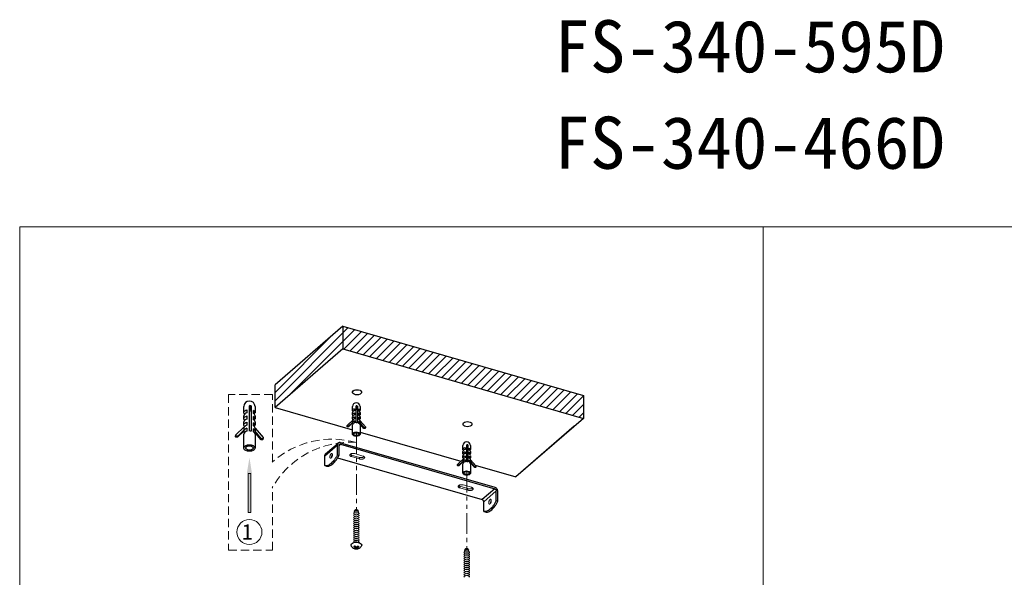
# Model space of a CAD drawing. Header units: inches. Extents: x -453 to -168, y 53 to 291.
# Tile 2 of 5: x -453 to -265, y 184 to 291. Entities that reach past the tile are written whole.
import ezdxf

# ---------------------------------------------------------------- set-up
doc = ezdxf.new("R2010")
doc.units = ezdxf.units.IN
doc.header["$MEASUREMENT"] = 0
doc.linetypes.add('HIDDEN2', pattern=[4.7625, 3.175, -1.5875])
doc.linetypes.add('PHANTOM2', pattern=[31.75, 15.875, -3.175, 3.175, -3.175, 3.175, -3.175])
for name, color, linetype, lineweight in [('02___PRT_ALL_AXES', 7, 'Continuous', 5), ('双点划线', 6, 'PHANTOM2', 5), ('注释', 4, 'Continuous', 5), ('细实线', 3, 'Continuous', 5), ('虚线', 2, 'HIDDEN2', 5)]:
    doc.layers.add(name, color=color, linetype=linetype, lineweight=lineweight)
doc.styles.get("Standard").update_dxf_attribs({"font": 'txt', "bigfont": 'gbcbig.shx'})
doc.styles.add('宋体', font='txt')

# ---------------------------------------------------------------- blocks, each defined once
blk = doc.blocks.new('6')
at = {"layer": '注释'}
h = blk.add_hatch(color=256, dxfattribs=at)
h.dxf.hatch_style = 1
h.paths.add_polyline_path([(1226.53, 265.9), (1226.93, 265.9), (1226.93, 272.15), (1226.53, 272.15)])
for p, q in [((1226.93, 272.15), (1226.53, 272.15)), ((1226.93, 265.9), (1226.53, 265.9))]:
    blk.add_line(p, q, dxfattribs=at)
for points in [[(1226.53, 272.15), (1226.53, 265.9)], [(1226.93, 272.15), (1226.93, 265.9)]]:
    blk.add_lwpolyline(points, dxfattribs=at)
blk.add_solid([(1226.32, 272.15), (1226.73, 274.65), (1227.15, 272.15)], dxfattribs=at)

msp = doc.modelspace()

# ---------------------------------------------------------------- hatches: boundary and pattern name
at = {"layer": '细实线'}
h = msp.add_hatch(dxfattribs=at)
h.set_pattern_fill('ANSI31', color=3, scale=0.36, style=0)
h.set_pattern_definition([(45, (-1498.9805, 2530.8214), (-0.80822305, 0.80822305), [])])
h.paths.add_polyline_path([(-391.58, 232.11), (-391.58, 227.74), (-345.44, 214.42), (-345.44, 218.8)])
h.paths.add_polyline_path([(-404.56, 220.87), (-404.56, 216.5), (-391.58, 227.74), (-391.58, 232.11)])

# ---------------------------------------------------------------- linework, layer by layer
at = {"lineweight": 13}
msp.add_line((-310.99, 251.14), (-310.99, 53.14), dxfattribs=at)
at = {"color": 7, "linetype": 'Continuous'}
for p, q in [((-391.58, 232.11), (-404.56, 220.87)), ((-391.58, 232.11), (-345.44, 218.8)), ((-391.58, 232.11), (-391.58, 227.74)), ((-391.58, 227.74), (-404.56, 216.5)), ((-391.58, 227.74), (-345.44, 214.42)), ((-404.56, 216.5), (-404.56, 220.87)), ((-345.44, 218.8), (-345.44, 214.42)), ((-404.56, 216.5), (-389.7, 212.21)), ((-345.44, 214.42), (-358.42, 203.18)), ((-388.27, 211.8), (-368.94, 206.22)), ((-347.21, 212.89), (-358.42, 203.18)), ((-394.86, 207.59), (-392.46, 209.67)), ((-391.99, 209.75), (-362.47, 201.23)), ((-395.01, 207.23), (-392.61, 209.31)), ((-392.61, 207.44), (-392.61, 209.31)), ((-392.3, 209.17), (-391.99, 209.44)), ((-392.3, 207.35), (-392.3, 209.22)), ((-391.99, 209.44), (-362.47, 200.92)), ((-395.01, 205.36), (-395.01, 207.23)), ((-393.71, 207.16), (-393.62, 207.14)), ((-392.61, 207.44), (-392.3, 207.35)), ((-392.58, 206.84), (-364.87, 198.84)), ((-395.01, 205.36), (-394.7, 205.27)), ((-366.21, 205.43), (-358.42, 203.18)), ((-362.47, 200.92), (-364.87, 198.84)), ((-362.16, 200.52), (-364.56, 198.44)), ((-362.16, 198.65), (-362.16, 200.52)), ((-361.85, 198.56), (-361.85, 200.43)), ((-364.56, 196.57), (-364.56, 198.44)), ((-362.16, 198.65), (-361.85, 198.56)), ((-364.56, 196.57), (-364.25, 196.48))]:
    msp.add_line(p, q, dxfattribs=at)
for p, q in [((-410.55, 215.48), (-410.55, 216.66)), ((-409.94, 216.05), (-409.94, 215.46)), ((-409.47, 211.99), (-409.47, 216.84)), ((-409.47, 215.63), (-409.11, 216.81)), ((-409.11, 216.81), (-409.11, 211.96)), ((-408.7, 215.33), (-408.7, 215.92)), ((-408.39, 216.66), (-408.39, 215.48)), ((-389.71, 215.9), (-389.71, 216.68)), ((-389.71, 215.12), (-389.71, 215.51)), ((-389.31, 216.27), (-389.31, 215.88)), ((-389.31, 215.49), (-389.31, 215.1)), ((-388.99, 213.57), (-388.99, 216.81)), ((-388.99, 216), (-388.75, 216.78)), ((-388.75, 216.78), (-388.75, 213.55)), ((-388.48, 215.8), (-388.48, 216.19)), ((-388.48, 215.02), (-388.48, 215.41)), ((-388.27, 216.68), (-388.27, 215.9)), ((-388.27, 215.51), (-388.27, 215.12)), ((-410.55, 214.31), (-410.55, 214.9)), ((-410.55, 213.13), (-410.55, 213.72)), ((-409.94, 214.87), (-409.94, 214.28)), ((-409.94, 213.69), (-409.94, 213.11)), ((-408.7, 214.16), (-408.7, 214.75)), ((-408.7, 212.98), (-408.7, 213.57)), ((-408.39, 214.9), (-408.39, 214.31)), ((-408.39, 213.72), (-408.39, 213.13)), ((-390.7, 213.1), (-389.68, 214.08)), ((-389.72, 213.55), (-390.51, 212.8)), ((-389.68, 213.69), (-390.47, 212.93)), ((-389.68, 213.69), (-389.72, 213.55)), ((-389.71, 213.55), (-389.72, 213.55)), ((-389.71, 214.33), (-389.71, 214.72)), ((-389.71, 213.55), (-389.71, 213.55)), ((-389.68, 214.08), (-389.67, 214.08)), ((-389.67, 213.69), (-389.68, 213.69)), ((-389.67, 213.69), (-389.67, 214.08)), ((-389.31, 214.71), (-389.31, 214.31)), ((-389.31, 213.92), (-389.31, 213.53)), ((-388.48, 214.23), (-388.48, 214.62)), ((-388.48, 213.45), (-388.48, 213.84)), ((-388.3, 213.41), (-388.31, 213.41)), ((-388.26, 213.55), (-388.3, 213.41)), ((-387.52, 212.5), (-388.3, 213.41)), ((-388.27, 214.72), (-388.27, 214.33)), ((-388.27, 213.94), (-388.27, 213.55)), ((-388.27, 213.94), (-388.26, 213.94)), ((-388.26, 213.55), (-388.27, 213.55)), ((-388.26, 213.94), (-387.25, 212.76)), ((-387.48, 212.63), (-388.26, 213.55)), ((-412.03, 211.29), (-410.51, 212.75)), ((-410.57, 211.96), (-411.75, 210.83)), ((-410.51, 212.17), (-411.69, 211.03)), ((-410.51, 212.17), (-410.57, 211.96)), ((-410.55, 211.96), (-410.57, 211.96)), ((-410.55, 211.96), (-410.55, 211.96)), ((-410.55, 208.72), (-410.55, 211.37)), ((-410.51, 212.75), (-410.49, 212.75)), ((-410.49, 212.16), (-410.51, 212.17)), ((-410.49, 212.16), (-410.49, 212.75)), ((-409.94, 212.52), (-409.94, 211.93)), ((-408.7, 211.81), (-408.7, 212.39)), ((-408.44, 211.75), (-408.45, 211.75)), ((-408.38, 211.95), (-408.44, 211.75)), ((-407.26, 210.38), (-408.44, 211.75)), ((-408.39, 212.55), (-408.39, 211.96)), ((-408.39, 212.54), (-408.38, 212.54)), ((-408.38, 211.95), (-408.39, 211.95)), ((-408.39, 211.37), (-408.39, 208.72)), ((-408.38, 212.54), (-406.85, 210.77)), ((-407.2, 210.58), (-408.38, 211.95)), ((-390.76, 212.92), (-390.72, 213.06)), ((-390.47, 212.93), (-390.51, 212.8)), ((-389.71, 211.39), (-389.71, 213.16)), ((-388.27, 213.16), (-388.27, 211.39)), ((-387.48, 212.63), (-387.52, 212.5)), ((-387.22, 212.65), (-387.26, 212.52)), ((-412.13, 211.02), (-412.07, 211.23)), ((-411.69, 211.03), (-411.75, 210.83)), ((-407.2, 210.58), (-407.26, 210.38)), ((-406.81, 210.61), (-406.88, 210.41)), ((-368.56, 208.44), (-368.56, 209.22)), ((-368.56, 207.65), (-368.56, 208.05)), ((-368.15, 208.81), (-368.15, 208.42)), ((-368.15, 208.03), (-368.15, 207.64)), ((-367.83, 206.11), (-367.83, 209.34)), ((-367.83, 208.54), (-367.6, 209.32)), ((-367.6, 209.32), (-367.6, 206.09)), ((-367.32, 208.34), (-367.32, 208.73)), ((-367.32, 207.55), (-367.32, 207.94)), ((-367.12, 209.22), (-367.12, 208.44)), ((-367.12, 208.05), (-367.12, 207.65)), ((-369.54, 205.64), (-368.52, 206.62)), ((-368.57, 206.09), (-369.35, 205.33)), ((-368.52, 206.23), (-369.31, 205.47)), ((-368.52, 206.23), (-368.57, 206.09)), ((-368.56, 206.09), (-368.57, 206.09)), ((-368.56, 206.87), (-368.56, 207.26)), ((-368.56, 206.09), (-368.56, 206.09)), ((-368.56, 203.93), (-368.56, 205.69)), ((-368.52, 206.62), (-368.51, 206.62)), ((-368.51, 206.22), (-368.52, 206.23)), ((-368.51, 206.22), (-368.51, 206.62)), ((-368.15, 207.24), (-368.15, 206.85)), ((-368.15, 206.46), (-368.15, 206.07)), ((-367.32, 206.77), (-367.32, 207.16)), ((-367.32, 205.99), (-367.32, 206.38)), ((-367.15, 205.95), (-367.16, 205.95)), ((-367.11, 206.08), (-367.15, 205.95)), ((-366.36, 205.03), (-367.15, 205.95)), ((-367.12, 207.26), (-367.12, 206.87)), ((-367.12, 206.48), (-367.12, 206.09)), ((-367.12, 206.48), (-367.11, 206.47)), ((-367.11, 206.08), (-367.12, 206.08)), ((-367.12, 205.69), (-367.12, 203.93)), ((-367.11, 206.47), (-366.09, 205.29)), ((-366.32, 205.17), (-367.11, 206.08)), ((-369.61, 205.46), (-369.57, 205.6)), ((-366.06, 205.19), (-366.1, 205.05))]:
    msp.add_line(p, q)
at = {"lineweight": 13}
msp.add_lwpolyline([(-453.49, 53.14), (-168.49, 53.14), (-168.49, 251.14), (-453.49, 251.14)], close=True, dxfattribs=at)
at = {"flags": 128}
for points in [[(-389.69, 219.5), (-389.58, 219.66), (-389.39, 219.79), (-389.13, 219.88), (-388.84, 219.91), (-388.54, 219.88), (-388.28, 219.8), (-388.09, 219.66), (-387.98, 219.5), (-387.98, 219.33), (-388.09, 219.17), (-388.28, 219.03), (-388.54, 218.95), (-388.83, 218.91), (-389.13, 218.94), (-389.39, 219.03), (-389.58, 219.16), (-389.69, 219.33), (-389.69, 219.5)], [(-410.43, 215.19), (-410.5, 215.3), (-410.55, 215.44), (-410.54, 215.59), (-410.46, 215.73), (-410.34, 215.86), (-410.16, 215.97), (-409.94, 216.05)], [(-389.63, 215.7), (-389.68, 215.78), (-389.71, 215.87), (-389.7, 215.97), (-389.65, 216.07), (-389.57, 216.15), (-389.45, 216.22), (-389.31, 216.27)], [(-389.63, 214.92), (-389.68, 214.99), (-389.71, 215.09), (-389.7, 215.19), (-389.65, 215.28), (-389.57, 215.37), (-389.45, 215.44), (-389.31, 215.49)], [(-410.43, 214.01), (-410.5, 214.12), (-410.55, 214.27), (-410.54, 214.42), (-410.46, 214.56), (-410.34, 214.68), (-410.16, 214.79), (-409.94, 214.87)], [(-410.43, 212.84), (-410.5, 212.95), (-410.55, 213.09), (-410.54, 213.24), (-410.46, 213.38), (-410.34, 213.51), (-410.16, 213.61), (-409.94, 213.69)], [(-389.63, 214.14), (-389.68, 214.21), (-389.71, 214.31), (-389.7, 214.4), (-389.65, 214.5), (-389.57, 214.58), (-389.45, 214.65), (-389.31, 214.71)], [(-388.31, 213.41), (-388.34, 213.37), (-388.36, 213.35)], [(-368.54, 213.4), (-368.44, 213.56), (-368.25, 213.7), (-367.99, 213.78), (-367.69, 213.81), (-367.4, 213.78), (-367.14, 213.7), (-366.94, 213.56), (-366.84, 213.4), (-366.84, 213.23), (-366.94, 213.07), (-367.14, 212.93), (-367.4, 212.85), (-367.69, 212.82), (-367.99, 212.85), (-368.25, 212.93), (-368.44, 213.06), (-368.54, 213.23), (-368.54, 213.4)], [(-408.45, 211.75), (-408.49, 211.69), (-408.52, 211.66)], [(-390.51, 212.8), (-390.55, 212.77), (-390.61, 212.76), (-390.66, 212.77), (-390.71, 212.8), (-390.75, 212.84), (-390.77, 212.88), (-390.76, 212.92)], [(-390.47, 212.93), (-390.51, 212.91), (-390.56, 212.9), (-390.62, 212.91), (-390.67, 212.93), (-390.71, 212.97), (-390.73, 213.02), (-390.72, 213.06), (-390.7, 213.1)], [(-389.7, 211.46), (-389.62, 211.6), (-389.46, 211.71), (-389.24, 211.78), (-388.99, 211.81), (-388.75, 211.78), (-388.53, 211.71), (-388.37, 211.6), (-388.28, 211.47), (-388.28, 211.32), (-388.37, 211.19), (-388.53, 211.08), (-388.74, 211), (-388.99, 210.98), (-389.24, 211), (-389.45, 211.07), (-389.61, 211.18), (-389.7, 211.32), (-389.7, 211.46)], [(-389.46, 211.44), (-389.4, 211.54), (-389.27, 211.62), (-389.1, 211.66), (-388.91, 211.67), (-388.73, 211.63), (-388.6, 211.55), (-388.52, 211.45), (-388.52, 211.35), (-388.59, 211.24), (-388.72, 211.17), (-388.89, 211.12), (-389.07, 211.12), (-389.25, 211.16), (-389.38, 211.23), (-389.46, 211.33), (-389.46, 211.44)], [(-387.26, 212.52), (-387.28, 212.49), (-387.31, 212.45), (-387.36, 212.44), (-387.42, 212.44), (-387.47, 212.46), (-387.52, 212.5)], [(-387.25, 212.76), (-387.22, 212.71), (-387.22, 212.67), (-387.23, 212.62), (-387.27, 212.59), (-387.32, 212.57), (-387.38, 212.58), (-387.43, 212.6), (-387.48, 212.63)], [(-411.75, 210.83), (-411.81, 210.79), (-411.89, 210.78), (-411.98, 210.79), (-412.05, 210.83), (-412.11, 210.89), (-412.14, 210.96), (-412.13, 211.02)], [(-411.69, 211.03), (-411.75, 210.99), (-411.83, 210.98), (-411.92, 210.99), (-411.99, 211.03), (-412.05, 211.09), (-412.07, 211.16), (-412.07, 211.23), (-412.03, 211.29)], [(-406.88, 210.41), (-406.9, 210.36), (-406.95, 210.32), (-407.03, 210.29), (-407.11, 210.29), (-407.2, 210.32), (-407.26, 210.38)], [(-406.85, 210.77), (-406.82, 210.7), (-406.81, 210.63), (-406.84, 210.57), (-406.89, 210.52), (-406.97, 210.5), (-407.05, 210.5), (-407.13, 210.53), (-407.2, 210.58)], [(-410.54, 208.83), (-410.41, 209.03), (-410.17, 209.2), (-409.84, 209.31), (-409.48, 209.35), (-409.11, 209.31), (-408.78, 209.2), (-408.54, 209.04), (-408.41, 208.83), (-408.41, 208.62), (-408.54, 208.41), (-408.78, 208.25), (-409.1, 208.14), (-409.47, 208.1), (-409.84, 208.14), (-410.17, 208.25), (-410.41, 208.41), (-410.54, 208.61), (-410.54, 208.83)], [(-410.18, 208.79), (-410.08, 208.95), (-409.89, 209.06), (-409.63, 209.13), (-409.35, 209.13), (-409.09, 209.07), (-408.88, 208.96), (-408.77, 208.81), (-408.76, 208.65), (-408.86, 208.5), (-409.06, 208.38), (-409.32, 208.32), (-409.6, 208.31), (-409.86, 208.37), (-410.06, 208.48), (-410.18, 208.63), (-410.18, 208.79)], [(-368.47, 208.24), (-368.52, 208.31), (-368.55, 208.41), (-368.55, 208.51), (-368.5, 208.6), (-368.41, 208.69), (-368.29, 208.76), (-368.15, 208.81)], [(-368.47, 207.46), (-368.52, 207.53), (-368.55, 207.63), (-368.55, 207.73), (-368.5, 207.82), (-368.41, 207.9), (-368.29, 207.98), (-368.15, 208.03)], [(-368.47, 206.67), (-368.52, 206.75), (-368.55, 206.84), (-368.55, 206.94), (-368.5, 207.04), (-368.41, 207.12), (-368.29, 207.19), (-368.15, 207.24)], [(-367.16, 205.95), (-367.18, 205.91), (-367.2, 205.89)], [(-369.35, 205.33), (-369.4, 205.31), (-369.45, 205.3), (-369.51, 205.31), (-369.56, 205.33), (-369.59, 205.37), (-369.61, 205.42), (-369.61, 205.46)], [(-369.31, 205.47), (-369.35, 205.44), (-369.41, 205.43), (-369.47, 205.44), (-369.52, 205.47), (-369.55, 205.51), (-369.57, 205.56), (-369.57, 205.6), (-369.54, 205.64)], [(-368.55, 204), (-368.46, 204.14), (-368.3, 204.25), (-368.08, 204.32), (-367.84, 204.35), (-367.59, 204.32), (-367.37, 204.25), (-367.21, 204.14), (-367.13, 204), (-367.13, 203.86), (-367.21, 203.72), (-367.37, 203.61), (-367.59, 203.54), (-367.83, 203.51), (-368.08, 203.54), (-368.3, 203.61), (-368.46, 203.72), (-368.54, 203.86), (-368.55, 204)], [(-368.31, 203.98), (-368.24, 204.08), (-368.11, 204.16), (-367.94, 204.2), (-367.75, 204.2), (-367.58, 204.16), (-367.44, 204.09), (-367.37, 203.99), (-367.36, 203.88), (-367.43, 203.78), (-367.56, 203.7), (-367.73, 203.66), (-367.92, 203.66), (-368.09, 203.7), (-368.23, 203.77), (-368.3, 203.87), (-368.31, 203.98)], [(-366.1, 205.05), (-366.12, 205.02), (-366.16, 204.99), (-366.21, 204.98), (-366.26, 204.98), (-366.32, 205), (-366.36, 205.03)], [(-366.09, 205.29), (-366.06, 205.25), (-366.06, 205.2), (-366.08, 205.16), (-366.12, 205.13), (-366.17, 205.11), (-366.22, 205.11), (-366.28, 205.13), (-366.32, 205.17)], [(-389.43, 196.12), (-389.46, 196.22), (-389.42, 196.33), (-389.32, 196.42), (-389.16, 196.48), (-388.98, 196.5), (-388.8, 196.48), (-388.64, 196.42), (-388.54, 196.33), (-388.5, 196.22), (-388.53, 196.12)], [(-389.34, 196.56), (-389.35, 196.61), (-389.33, 196.69), (-389.25, 196.76), (-389.12, 196.81), (-388.98, 196.83), (-388.84, 196.81), (-388.72, 196.76), (-388.64, 196.69), (-388.61, 196.61), (-388.62, 196.56)], [(-389.22, 196.78), (-389.22, 196.81), (-389.2, 196.86), (-389.15, 196.91), (-389.07, 196.94), (-388.98, 196.95), (-388.89, 196.94), (-388.81, 196.91), (-388.76, 196.86), (-388.74, 196.81), (-388.75, 196.78)], [(-389.43, 195.73), (-389.46, 195.83), (-389.42, 195.93), (-389.32, 196.02), (-389.16, 196.08), (-388.98, 196.11), (-388.8, 196.08), (-388.64, 196.02), (-388.54, 195.93), (-388.5, 195.83), (-388.53, 195.73)], [(-389.43, 195.34), (-389.46, 195.44), (-389.42, 195.54), (-389.32, 195.63), (-389.16, 195.69), (-388.98, 195.71), (-388.8, 195.69), (-388.64, 195.63), (-388.54, 195.54), (-388.5, 195.44), (-388.53, 195.34)], [(-389.43, 194.95), (-389.46, 195.04), (-389.42, 195.15), (-389.32, 195.24), (-389.16, 195.3), (-388.98, 195.32), (-388.8, 195.3), (-388.64, 195.24), (-388.54, 195.15), (-388.5, 195.04), (-388.53, 194.95)], [(-389.43, 194.55), (-389.46, 194.65), (-389.42, 194.76), (-389.32, 194.85), (-389.16, 194.91), (-388.98, 194.93), (-388.8, 194.91), (-388.64, 194.85), (-388.54, 194.76), (-388.5, 194.65), (-388.53, 194.55)], [(-389.43, 194.16), (-389.46, 194.26), (-389.42, 194.37), (-389.32, 194.46), (-389.16, 194.52), (-388.98, 194.54), (-388.8, 194.52), (-388.64, 194.46), (-388.54, 194.37), (-388.5, 194.26), (-388.53, 194.16)], [(-389.43, 193.77), (-389.46, 193.87), (-389.42, 193.97), (-389.32, 194.06), (-389.16, 194.12), (-388.98, 194.15), (-388.8, 194.12), (-388.64, 194.06), (-388.54, 193.97), (-388.5, 193.87), (-388.53, 193.77)], [(-389.43, 193.38), (-389.46, 193.48), (-389.42, 193.58), (-389.32, 193.67), (-389.16, 193.73), (-388.98, 193.75), (-388.8, 193.73), (-388.64, 193.67), (-388.54, 193.58), (-388.5, 193.48), (-388.53, 193.38)], [(-389.43, 192.99), (-389.46, 193.08), (-389.42, 193.19), (-389.32, 193.28), (-389.16, 193.34), (-388.98, 193.36), (-388.8, 193.34), (-388.64, 193.28), (-388.54, 193.19), (-388.5, 193.08), (-388.53, 192.99)], [(-389.43, 192.59), (-389.46, 192.69), (-389.42, 192.8), (-389.32, 192.89), (-389.16, 192.95), (-388.98, 192.97), (-388.8, 192.95), (-388.64, 192.89), (-388.54, 192.8), (-388.5, 192.69), (-388.53, 192.59)], [(-389.43, 192.2), (-389.46, 192.3), (-389.42, 192.41), (-389.32, 192.5), (-389.16, 192.56), (-388.98, 192.58), (-388.8, 192.56), (-388.64, 192.5), (-388.54, 192.41), (-388.5, 192.3), (-388.53, 192.2)], [(-389.92, 189.86), (-389.94, 189.89), (-390, 190.05), (-389.98, 190.22), (-389.88, 190.38), (-389.7, 190.51), (-389.47, 190.61), (-389.2, 190.67), (-388.91, 190.68), (-388.62, 190.65), (-388.37, 190.57), (-388.16, 190.45), (-388.03, 190.3), (-387.96, 190.14), (-387.98, 189.97), (-388.04, 189.86)], [(-389.43, 191.81), (-389.46, 191.91), (-389.42, 192.01), (-389.32, 192.1), (-389.16, 192.16), (-388.98, 192.19), (-388.8, 192.16), (-388.64, 192.1), (-388.54, 192.01), (-388.5, 191.91), (-388.53, 191.81)], [(-389.43, 191.42), (-389.46, 191.52), (-389.42, 191.62), (-389.32, 191.71), (-389.16, 191.77), (-388.98, 191.79), (-388.8, 191.77), (-388.64, 191.71), (-388.54, 191.62), (-388.5, 191.52), (-388.53, 191.42)], [(-389.43, 191.03), (-389.46, 191.12), (-389.42, 191.23), (-389.32, 191.32), (-389.16, 191.38), (-388.98, 191.4), (-388.8, 191.38), (-388.64, 191.32), (-388.54, 191.23), (-388.5, 191.12), (-388.53, 191.03)], [(-389.43, 190.63), (-389.46, 190.73), (-389.42, 190.84), (-389.32, 190.93), (-389.16, 190.99), (-388.98, 191.01), (-388.8, 190.99), (-388.64, 190.93), (-388.54, 190.84), (-388.5, 190.73), (-388.53, 190.63)], [(-368.27, 188.66), (-368.3, 188.76), (-368.27, 188.86), (-368.16, 188.95), (-368.01, 189.01), (-367.82, 189.03), (-367.64, 189.01), (-367.49, 188.95), (-367.38, 188.86), (-367.34, 188.76), (-367.38, 188.66)], [(-368.19, 189.09), (-368.2, 189.15), (-368.17, 189.23), (-368.09, 189.3), (-367.97, 189.35), (-367.82, 189.37), (-367.68, 189.35), (-367.56, 189.3), (-367.48, 189.23), (-367.45, 189.15), (-367.46, 189.09)], [(-368.06, 189.32), (-368.06, 189.35), (-368.05, 189.4), (-367.99, 189.44), (-367.92, 189.47), (-367.82, 189.48), (-367.73, 189.47), (-367.66, 189.44), (-367.6, 189.4), (-367.58, 189.35), (-367.59, 189.32)], [(-368.27, 188.27), (-368.3, 188.37), (-368.27, 188.47), (-368.16, 188.56), (-368.01, 188.62), (-367.82, 188.64), (-367.64, 188.62), (-367.49, 188.56), (-367.38, 188.47), (-367.34, 188.37), (-367.38, 188.27)], [(-368.27, 187.88), (-368.3, 187.97), (-368.27, 188.08), (-368.16, 188.17), (-368.01, 188.23), (-367.82, 188.25), (-367.64, 188.23), (-367.49, 188.17), (-367.38, 188.08), (-367.34, 187.97), (-367.38, 187.88)], [(-368.27, 187.48), (-368.3, 187.58), (-368.27, 187.69), (-368.16, 187.78), (-368.01, 187.84), (-367.82, 187.86), (-367.64, 187.84), (-367.49, 187.78), (-367.38, 187.69), (-367.34, 187.58), (-367.38, 187.48)], [(-368.27, 187.09), (-368.3, 187.19), (-368.27, 187.3), (-368.16, 187.39), (-368.01, 187.45), (-367.82, 187.47), (-367.64, 187.45), (-367.49, 187.39), (-367.38, 187.3), (-367.34, 187.19), (-367.38, 187.09)], [(-368.27, 186.7), (-368.3, 186.8), (-368.27, 186.9), (-368.16, 186.99), (-368.01, 187.05), (-367.82, 187.07), (-367.64, 187.05), (-367.49, 186.99), (-367.38, 186.9), (-367.34, 186.8), (-367.38, 186.7)], [(-368.27, 186.31), (-368.3, 186.41), (-368.27, 186.51), (-368.16, 186.6), (-368.01, 186.66), (-367.82, 186.68), (-367.64, 186.66), (-367.49, 186.6), (-367.38, 186.51), (-367.34, 186.41), (-367.38, 186.31)], [(-368.27, 185.92), (-368.3, 186.01), (-368.27, 186.12), (-368.16, 186.21), (-368.01, 186.27), (-367.82, 186.29), (-367.64, 186.27), (-367.49, 186.21), (-367.38, 186.12), (-367.34, 186.01), (-367.38, 185.92)], [(-368.27, 185.52), (-368.3, 185.62), (-368.27, 185.73), (-368.16, 185.82), (-368.01, 185.88), (-367.82, 185.9), (-367.64, 185.88), (-367.49, 185.82), (-367.38, 185.73), (-367.34, 185.62), (-367.38, 185.52)], [(-368.27, 185.13), (-368.3, 185.23), (-368.27, 185.34), (-368.16, 185.43), (-368.01, 185.49), (-367.82, 185.51), (-367.64, 185.49), (-367.49, 185.43), (-367.38, 185.34), (-367.34, 185.23), (-367.38, 185.13)], [(-368.27, 184.74), (-368.3, 184.84), (-368.27, 184.94), (-368.16, 185.03), (-368.01, 185.09), (-367.82, 185.12), (-367.64, 185.09), (-367.49, 185.03), (-367.38, 184.94), (-367.34, 184.84), (-367.38, 184.74)], [(-368.27, 184.35), (-368.3, 184.45), (-368.27, 184.55), (-368.16, 184.64), (-368.01, 184.7), (-367.82, 184.72), (-367.64, 184.7), (-367.49, 184.64), (-367.38, 184.55), (-367.34, 184.45), (-367.38, 184.35)], [(-368.27, 183.96), (-368.3, 184.05), (-368.27, 184.16), (-368.16, 184.25), (-368.01, 184.31), (-367.82, 184.33), (-367.64, 184.31), (-367.49, 184.25), (-367.38, 184.16), (-367.34, 184.05), (-367.38, 183.96)]]:
    msp.add_lwpolyline(points, dxfattribs=at)
for centre, radius, start, end in [((-409.47, 216.66), 1.08, 0, 180), ((-388.99, 216.68), 0.72, 0, 180), ((-409.88, 214.77), 0.687, 95.4959, 169.7527), ((-409.47, 215.04), 1.81, 78.5943, 89.9201), ((-408.86, 215.49), 0.457, 318.4697, 69.3985), ((-408.91, 214.86), 0.521, 4.376, 66.1817), ((-389.26, 215.43), 0.458, 95.4959, 169.7527), ((-388.99, 215.6), 1.2, 78.5943, 89.9201), ((-388.59, 215.91), 0.305, 318.4697, 69.3985), ((-388.62, 215.48), 0.347, 4.376, 66.1817), ((-388.59, 215.12), 0.305, 318.4697, 69.3985), ((-409.88, 213.6), 0.687, 95.4959, 169.7527), ((-408.86, 214.32), 0.457, 318.4697, 69.3985), ((-408.91, 213.68), 0.521, 4.376, 66.1817), ((-408.86, 213.14), 0.457, 318.4697, 69.3985), ((-389.26, 214.64), 0.458, 95.4959, 169.7527), ((-389.42, 213.56), 0.296, 181.8778, 224.5961), ((-389.26, 213.08), 0.458, 95.4959, 169.7527), ((-389.18, 213.71), 0.614, 102.0837, 143.5467), ((-389.18, 213.32), 0.614, 102.0837, 143.5467), ((-388.99, 212.37), 1.2, 78.5943, 89.9201), ((-388.62, 214.7), 0.347, 4.376, 66.1817), ((-388.59, 214.34), 0.305, 318.4697, 69.3985), ((-388.63, 213.91), 0.358, 5.0794, 65.0895), ((-388.63, 213.51), 0.358, 5.0794, 65.0895), ((-388.62, 213.13), 0.347, 4.376, 66.1817), ((-410.11, 211.97), 0.444, 181.8778, 224.5961), ((-409.88, 211.25), 0.687, 95.4959, 169.7527), ((-409.75, 212.21), 0.921, 102.0837, 143.5467), ((-409.75, 211.62), 0.921, 102.0837, 143.5467), ((-409.47, 210.19), 1.81, 78.5943, 89.9201), ((-408.93, 212.49), 0.537, 5.0794, 65.0895), ((-408.93, 211.91), 0.537, 5.0794, 65.0895), ((-408.91, 211.33), 0.521, 4.376, 66.1817), ((-367.84, 209.22), 0.72, 0, 180), ((-368.11, 207.96), 0.458, 95.4959, 169.7527), ((-368.11, 207.18), 0.458, 95.4959, 169.7527), ((-367.83, 208.14), 1.2, 78.5943, 89.9201), ((-367.43, 208.44), 0.305, 318.4697, 69.3985), ((-367.46, 208.02), 0.347, 4.376, 66.1817), ((-367.43, 207.66), 0.305, 318.4697, 69.3985), ((-368.26, 206.1), 0.296, 181.8778, 224.5961), ((-368.11, 205.61), 0.458, 95.4959, 169.7527), ((-368.02, 206.25), 0.614, 102.0837, 143.5467), ((-368.02, 205.86), 0.614, 102.0837, 143.5467), ((-367.83, 204.91), 1.2, 78.5943, 89.9201), ((-367.46, 207.24), 0.347, 4.376, 66.1817), ((-367.43, 206.88), 0.305, 318.4697, 69.3985), ((-367.47, 206.44), 0.358, 5.0794, 65.0895), ((-367.47, 206.05), 0.358, 5.0794, 65.0895), ((-367.46, 205.67), 0.347, 4.376, 66.1817), ((-388.98, 190.56), 1.17, 216.5143, 323.4857)]:
    msp.add_arc(centre, radius, start, end)
at = {"color": 7, "linetype": 'Continuous'}
for points, knots in [([(-392.46, 209.67), (-392.48, 209.65), (-392.53, 209.6), (-392.59, 209.48), (-392.61, 209.38), (-392.61, 209.31)], [0, 0, 0, 0, 0.23802, 0.481632, 1, 1, 1, 1]), ([(-391.99, 209.75), (-392.03, 209.76), (-392.12, 209.78), (-392.24, 209.77), (-392.36, 209.74), (-392.43, 209.7), (-392.46, 209.67)], [0, 0, 0, 0, 0.270906, 0.525673, 0.766719, 1, 1, 1, 1]), ([(-392.22, 209.4), (-392.21, 209.41), (-392.17, 209.43), (-392.09, 209.46), (-392.03, 209.45), (-391.99, 209.44)], [0, 0, 0, 0, 0.234042, 0.475849, 1, 1, 1, 1]), ([(-395.01, 207.23), (-395.01, 207.3), (-394.99, 207.4), (-394.93, 207.52), (-394.88, 207.57), (-394.86, 207.59)], [0, 0, 0, 0, 0.518368, 0.76198, 1, 1, 1, 1]), ([(-392.3, 209.22), (-392.3, 209.25), (-392.29, 209.32), (-392.25, 209.38), (-392.22, 209.4)], [0, 0, 0, 0, 0.520055, 1, 1, 1, 1]), ([(-392.61, 207.44), (-392.7, 207.26), (-392.87, 206.94), (-393.17, 206.48), (-393.48, 206.09), (-393.79, 205.78), (-394.11, 205.54), (-394.42, 205.38), (-394.68, 205.32), (-394.87, 205.33), (-394.97, 205.35), (-395.01, 205.36)], [0, 0, 0, 0, 0.171152, 0.331192, 0.477898, 0.609772, 0.726191, 0.827863, 0.917391, 0.959201, 1, 1, 1, 1]), ([(-394.7, 205.27), (-394.65, 205.26), (-394.56, 205.24), (-394.37, 205.23), (-394.11, 205.29), (-393.79, 205.45), (-393.48, 205.69), (-393.16, 206), (-392.86, 206.39), (-392.56, 206.85), (-392.38, 207.17), (-392.3, 207.35)], [0, 0, 0, 0, 0.040799, 0.082609, 0.172137, 0.273809, 0.390228, 0.522102, 0.668808, 0.828848, 1, 1, 1, 1]), ([(-361.85, 200.43), (-361.85, 200.51), (-361.89, 200.69), (-362.02, 200.93), (-362.22, 201.12), (-362.39, 201.21), (-362.47, 201.23)], [0, 0, 0, 0, 0.238014, 0.494383, 0.753896, 1, 1, 1, 1]), ([(-362.47, 200.92), (-362.43, 200.91), (-362.37, 200.88), (-362.3, 200.82), (-362.24, 200.75), (-362.18, 200.65), (-362.16, 200.56), (-362.16, 200.52)], [0, 0, 0, 0, 0.245938, 0.375257, 0.50597, 0.762146, 1, 1, 1, 1]), ([(-364.56, 198.44), (-364.56, 198.48), (-364.58, 198.57), (-364.64, 198.67), (-364.7, 198.74), (-364.77, 198.8), (-364.83, 198.83), (-364.87, 198.84)], [0, 0, 0, 0, 0.237854, 0.49403, 0.624743, 0.754062, 1, 1, 1, 1]), ([(-362.16, 198.65), (-362.25, 198.47), (-362.42, 198.15), (-362.72, 197.69), (-363.03, 197.3), (-363.34, 196.99), (-363.66, 196.75), (-363.97, 196.59), (-364.23, 196.53), (-364.42, 196.54), (-364.52, 196.56), (-364.56, 196.57)], [0, 0, 0, 0, 0.171152, 0.331192, 0.477898, 0.609772, 0.726191, 0.827863, 0.917391, 0.959201, 1, 1, 1, 1]), ([(-364.25, 196.48), (-364.2, 196.47), (-364.11, 196.45), (-363.92, 196.44), (-363.66, 196.5), (-363.34, 196.66), (-363.03, 196.9), (-362.71, 197.21), (-362.41, 197.6), (-362.11, 198.06), (-361.93, 198.38), (-361.85, 198.56)], [0, 0, 0, 0, 0.040799, 0.082609, 0.172137, 0.273809, 0.390228, 0.522102, 0.668808, 0.828848, 1, 1, 1, 1])]:
    msp.add_open_spline(points, degree=3, knots=knots, dxfattribs=at)
for points, knots in [([(-389.01, 197), (-389, 197), (-388.99, 197.01), (-388.98, 197.01), (-388.98, 197.01)], [0, 0, 0, 0, 0.579637, 1, 1, 1, 1]), ([(-388.98, 197.01), (-388.98, 197.01), (-388.97, 197.01), (-388.96, 197), (-388.95, 197)], [0, 0, 0, 0, 0.645818, 1, 1, 1, 1]), ([(-389.43, 189.9), (-389.42, 189.91), (-389.39, 189.92), (-389.35, 189.95), (-389.31, 189.97), (-389.29, 189.98)], [0, 0, 0, 0, 0.299978, 0.599956, 1, 1, 1, 1]), ([(-389.21, 189.66), (-389.22, 189.67), (-389.26, 189.7), (-389.31, 189.75), (-389.35, 189.8), (-389.4, 189.85), (-389.42, 189.88), (-389.43, 189.9)], [0, 0, 0, 0, 0.2089684, 0.4179381, 0.6269109, 0.813102, 1, 1, 1, 1]), ([(-389.42, 189.54), (-389.4, 189.54), (-389.37, 189.55), (-389.32, 189.56), (-389.26, 189.57), (-389.23, 189.58), (-389.21, 189.59)], [0, 0, 0, 0, 0.252019, 0.504019, 0.751396, 1, 1, 1, 1]), ([(-389.27, 189.46), (-389.29, 189.46), (-389.32, 189.48), (-389.36, 189.5), (-389.4, 189.53), (-389.42, 189.54)], [0, 0, 0, 0, 0.292315, 0.584628, 1, 1, 1, 1]), ([(-389.29, 189.98), (-389.27, 189.96), (-389.23, 189.92), (-389.18, 189.87), (-389.11, 189.81), (-389.07, 189.78), (-389.04, 189.76)], [0, 0, 0, 0, 0.232601, 0.465182, 0.697753, 1, 1, 1, 1]), ([(-389.04, 189.49), (-389.06, 189.49), (-389.09, 189.48), (-389.15, 189.46), (-389.19, 189.46), (-389.24, 189.46), (-389.26, 189.46), (-389.27, 189.46)], [0, 0, 0, 0, 0.2318185, 0.4636389, 0.6954636, 0.8475715, 1, 1, 1, 1]), ([(-389.21, 189.59), (-389.21, 189.6), (-389.21, 189.61), (-389.21, 189.63), (-389.21, 189.65), (-389.21, 189.66)], [0, 0, 0, 0, 0.252326, 0.504652, 1, 1, 1, 1]), ([(-389.04, 189.76), (-389.03, 189.76), (-389.01, 189.76), (-388.97, 189.76), (-388.94, 189.76), (-388.92, 189.76)], [0, 0, 0, 0, 0.252326, 0.504652, 1, 1, 1, 1]), ([(-388.92, 189.49), (-388.93, 189.49), (-388.95, 189.49), (-388.99, 189.49), (-389.02, 189.49), (-389.04, 189.49)], [0, 0, 0, 0, 0.252326, 0.504652, 1, 1, 1, 1]), ([(-388.92, 189.76), (-388.9, 189.77), (-388.87, 189.8), (-388.81, 189.84), (-388.77, 189.89), (-388.73, 189.92), (-388.7, 189.95), (-388.69, 189.96)], [0, 0, 0, 0, 0.231819, 0.463639, 0.695464, 0.847571, 1, 1, 1, 1]), ([(-388.67, 189.46), (-388.69, 189.46), (-388.73, 189.45), (-388.79, 189.46), (-388.85, 189.47), (-388.9, 189.49), (-388.92, 189.49)], [0, 0, 0, 0, 0.232601, 0.465182, 0.697753, 1, 1, 1, 1]), ([(-388.55, 189.87), (-388.56, 189.85), (-388.59, 189.81), (-388.64, 189.76), (-388.7, 189.71), (-388.74, 189.67), (-388.75, 189.66)], [0, 0, 0, 0, 0.252019, 0.504019, 0.751396, 1, 1, 1, 1]), ([(-388.75, 189.66), (-388.75, 189.65), (-388.75, 189.64), (-388.75, 189.62), (-388.75, 189.6), (-388.75, 189.59)], [0, 0, 0, 0, 0.252326, 0.504652, 1, 1, 1, 1]), ([(-388.75, 189.59), (-388.74, 189.59), (-388.7, 189.57), (-388.65, 189.56), (-388.61, 189.55), (-388.56, 189.54), (-388.54, 189.54), (-388.53, 189.54)], [0, 0, 0, 0, 0.2089684, 0.4179381, 0.6269109, 0.813102, 1, 1, 1, 1]), ([(-388.69, 189.96), (-388.68, 189.95), (-388.65, 189.93), (-388.6, 189.9), (-388.56, 189.89), (-388.55, 189.87)], [0, 0, 0, 0, 0.292315, 0.584628, 1, 1, 1, 1]), ([(-388.53, 189.54), (-388.54, 189.53), (-388.57, 189.51), (-388.61, 189.48), (-388.65, 189.47), (-388.67, 189.46)], [0, 0, 0, 0, 0.299978, 0.599956, 1, 1, 1, 1]), ([(-367.86, 189.53), (-367.85, 189.54), (-367.83, 189.54), (-367.83, 189.55), (-367.82, 189.55)], [0, 0, 0, 0, 0.579637, 1, 1, 1, 1]), ([(-367.82, 189.55), (-367.82, 189.54), (-367.81, 189.54), (-367.8, 189.54), (-367.8, 189.54)], [0, 0, 0, 0, 0.645818, 1, 1, 1, 1])]:
    msp.add_open_spline(points, degree=3, knots=knots)
at = {"layer": '02___PRT_ALL_AXES', "color": 7, "linetype": 'Continuous'}
for p, q in [((-387.71, 207.2), (-389.27, 207.65)), ((-389.93, 207.08), (-389.93, 207.39)), ((-389.93, 207.39), (-388.37, 206.94)), ((-389.93, 207.08), (-388.37, 206.63)), ((-388.37, 206.63), (-388.37, 206.94)), ((-369.15, 201.08), (-369.15, 201.39)), ((-369.15, 201.39), (-367.59, 200.94)), ((-369.15, 201.08), (-367.59, 200.63)), ((-366.93, 201.2), (-368.49, 201.65)), ((-367.59, 200.63), (-367.59, 200.94))]:
    msp.add_line(p, q, dxfattribs=at)
for centre in [(-393.07, 206.93), (-362.62, 198.14)]:
    msp.add_arc(centre, 0.664, 179.9561, 182.9349, dxfattribs=at)
for points, knots in [([(-394.05, 207.02), (-394.05, 207.06), (-394.04, 207.14), (-394.02, 207.26), (-393.98, 207.39), (-393.93, 207.49), (-393.87, 207.59), (-393.81, 207.64), (-393.77, 207.68), (-393.74, 207.69), (-393.71, 207.69), (-393.69, 207.69), (-393.68, 207.69)], [0, 0, 0, 0, 0.142957, 0.296443, 0.451549, 0.599237, 0.731325, 0.841824, 0.888319, 0.929311, 0.965909, 1, 1, 1, 1]), ([(-393.68, 207.69), (-393.67, 207.69), (-393.65, 207.68), (-393.63, 207.66), (-393.61, 207.64), (-393.59, 207.59), (-393.57, 207.53), (-393.57, 207.47), (-393.57, 207.44)], [0, 0, 0, 0, 0.088197, 0.181852, 0.285217, 0.401016, 0.673874, 1, 1, 1, 1]), ([(-389.27, 207.65), (-389.32, 207.67), (-389.43, 207.69), (-389.6, 207.7), (-389.74, 207.69), (-389.85, 207.67), (-389.95, 207.65), (-390.06, 207.61), (-390.16, 207.55), (-390.21, 207.49), (-390.24, 207.45), (-390.26, 207.41), (-390.26, 207.38), (-390.26, 207.36)], [0, 0, 0, 0, 0.143584, 0.294826, 0.446039, 0.519291, 0.58974, 0.719076, 0.829676, 0.877722, 0.921368, 0.961625, 1, 1, 1, 1]), ([(-393.94, 206.77), (-393.95, 206.77), (-393.97, 206.78), (-393.99, 206.8), (-394.01, 206.82), (-394.03, 206.86), (-394.05, 206.93), (-394.05, 206.99), (-394.05, 207.02)], [0, 0, 0, 0, 0.088197, 0.181852, 0.285217, 0.401016, 0.673874, 1, 1, 1, 1]), ([(-393.57, 207.44), (-393.57, 207.4), (-393.58, 207.31), (-393.6, 207.19), (-393.64, 207.07), (-393.69, 206.96), (-393.75, 206.87), (-393.81, 206.81), (-393.85, 206.78), (-393.88, 206.77), (-393.91, 206.76), (-393.93, 206.76), (-393.94, 206.77)], [0, 0, 0, 0, 0.142957, 0.296443, 0.451549, 0.599237, 0.731325, 0.841824, 0.888319, 0.929311, 0.965909, 1, 1, 1, 1]), ([(-393.74, 206.93), (-393.74, 206.97), (-393.73, 207.04), (-393.7, 207.19), (-393.66, 207.31), (-393.63, 207.38)], [0, 0, 0, 0, 0.237084, 0.491424, 1, 1, 1, 1]), ([(-393.63, 207.38), (-393.62, 207.38), (-393.61, 207.42), (-393.59, 207.45), (-393.57, 207.47)], [0, 0, 0, 0, 0.260907, 1, 1, 1, 1]), ([(-390.26, 207.36), (-390.26, 207.35), (-390.26, 207.32), (-390.24, 207.28), (-390.21, 207.24), (-390.16, 207.18), (-390.06, 207.12), (-389.98, 207.09), (-389.93, 207.08)], [0, 0, 0, 0, 0.093551, 0.191669, 0.29806, 0.415114, 0.684741, 1, 1, 1, 1]), ([(-390.18, 207.52), (-390.15, 207.49), (-390.07, 207.44), (-389.98, 207.4), (-389.93, 207.39)], [0, 0, 0, 0, 0.458022, 1, 1, 1, 1]), ([(-388.37, 206.94), (-388.29, 206.92), (-388.12, 206.89), (-387.87, 206.9), (-387.67, 206.95), (-387.54, 207.01), (-387.48, 207.05), (-387.46, 207.07)], [0, 0, 0, 0, 0.265251, 0.540475, 0.793523, 0.90359, 1, 1, 1, 1]), ([(-388.37, 206.63), (-388.32, 206.61), (-388.21, 206.59), (-388.04, 206.58), (-387.9, 206.59), (-387.79, 206.61), (-387.69, 206.63), (-387.58, 206.67), (-387.49, 206.73), (-387.43, 206.79), (-387.4, 206.83), (-387.39, 206.87), (-387.38, 206.9), (-387.38, 206.91)], [0, 0, 0, 0, 0.143584, 0.294826, 0.446039, 0.519291, 0.58974, 0.719076, 0.829676, 0.877722, 0.921368, 0.961625, 1, 1, 1, 1]), ([(-387.38, 206.91), (-387.38, 206.93), (-387.39, 206.96), (-387.4, 207), (-387.43, 207.04), (-387.49, 207.1), (-387.58, 207.16), (-387.67, 207.19), (-387.71, 207.2)], [0, 0, 0, 0, 0.093551, 0.191669, 0.29806, 0.415114, 0.684741, 1, 1, 1, 1]), ([(-368.49, 201.65), (-368.54, 201.67), (-368.65, 201.69), (-368.82, 201.7), (-368.96, 201.69), (-369.07, 201.67), (-369.17, 201.65), (-369.28, 201.61), (-369.37, 201.55), (-369.43, 201.49), (-369.45, 201.45), (-369.47, 201.41), (-369.48, 201.38), (-369.48, 201.36)], [0, 0, 0, 0, 0.143584, 0.294826, 0.446039, 0.519291, 0.58974, 0.719076, 0.829676, 0.877722, 0.921368, 0.961625, 1, 1, 1, 1]), ([(-369.48, 201.36), (-369.48, 201.35), (-369.47, 201.32), (-369.45, 201.28), (-369.43, 201.24), (-369.37, 201.18), (-369.28, 201.12), (-369.19, 201.09), (-369.15, 201.08)], [0, 0, 0, 0, 0.093551, 0.191669, 0.29806, 0.415114, 0.684741, 1, 1, 1, 1]), ([(-369.4, 201.52), (-369.37, 201.49), (-369.28, 201.44), (-369.2, 201.4), (-369.15, 201.39)], [0, 0, 0, 0, 0.458022, 1, 1, 1, 1]), ([(-367.59, 200.94), (-367.51, 200.92), (-367.34, 200.89), (-367.08, 200.9), (-366.88, 200.95), (-366.75, 201.01), (-366.7, 201.05), (-366.68, 201.07)], [0, 0, 0, 0, 0.265251, 0.540475, 0.793523, 0.90359, 1, 1, 1, 1]), ([(-367.59, 200.63), (-367.54, 200.61), (-367.43, 200.59), (-367.26, 200.58), (-367.12, 200.59), (-367.01, 200.61), (-366.91, 200.63), (-366.8, 200.67), (-366.7, 200.73), (-366.65, 200.79), (-366.62, 200.83), (-366.6, 200.87), (-366.6, 200.9), (-366.6, 200.91)], [0, 0, 0, 0, 0.143584, 0.294826, 0.446039, 0.519291, 0.58974, 0.719076, 0.829676, 0.877722, 0.921368, 0.961625, 1, 1, 1, 1]), ([(-366.6, 200.91), (-366.6, 200.93), (-366.6, 200.96), (-366.62, 201), (-366.65, 201.04), (-366.7, 201.1), (-366.8, 201.16), (-366.88, 201.19), (-366.93, 201.2)], [0, 0, 0, 0, 0.093551, 0.191669, 0.29806, 0.415114, 0.684741, 1, 1, 1, 1]), ([(-363.6, 198.23), (-363.6, 198.27), (-363.59, 198.35), (-363.57, 198.47), (-363.53, 198.6), (-363.48, 198.7), (-363.42, 198.8), (-363.36, 198.85), (-363.32, 198.89), (-363.29, 198.9), (-363.26, 198.9), (-363.24, 198.9), (-363.23, 198.9)], [0, 0, 0, 0, 0.142957, 0.296443, 0.451549, 0.599237, 0.731325, 0.841824, 0.888319, 0.929311, 0.965909, 1, 1, 1, 1]), ([(-363.49, 197.98), (-363.5, 197.98), (-363.52, 197.99), (-363.54, 198.01), (-363.56, 198.03), (-363.58, 198.07), (-363.6, 198.14), (-363.6, 198.2), (-363.6, 198.23)], [0, 0, 0, 0, 0.088197, 0.181852, 0.285217, 0.401016, 0.673874, 1, 1, 1, 1]), ([(-363.12, 198.65), (-363.12, 198.61), (-363.13, 198.52), (-363.15, 198.4), (-363.19, 198.28), (-363.24, 198.17), (-363.3, 198.08), (-363.36, 198.02), (-363.4, 197.99), (-363.43, 197.98), (-363.46, 197.97), (-363.48, 197.97), (-363.49, 197.98)], [0, 0, 0, 0, 0.142957, 0.296443, 0.451549, 0.599237, 0.731325, 0.841824, 0.888319, 0.929311, 0.965909, 1, 1, 1, 1]), ([(-363.29, 198.14), (-363.29, 198.18), (-363.28, 198.25), (-363.25, 198.4), (-363.21, 198.52), (-363.18, 198.59)], [0, 0, 0, 0, 0.237084, 0.491424, 1, 1, 1, 1]), ([(-363.23, 198.9), (-363.22, 198.9), (-363.2, 198.89), (-363.18, 198.87), (-363.16, 198.85), (-363.14, 198.8), (-363.12, 198.74), (-363.12, 198.68), (-363.12, 198.65)], [0, 0, 0, 0, 0.088197, 0.181852, 0.285217, 0.401016, 0.673874, 1, 1, 1, 1]), ([(-363.18, 198.59), (-363.17, 198.59), (-363.16, 198.63), (-363.14, 198.66), (-363.12, 198.68)], [0, 0, 0, 0, 0.260907, 1, 1, 1, 1])]:
    msp.add_open_spline(points, degree=3, knots=knots, dxfattribs=at)
at = {"layer": '双点划线', "ltscale": 0.25}
for p, q in [((-388.98, 211.66), (-388.98, 197.01)), ((-367.82, 204.2), (-367.82, 189.55))]:
    msp.add_line(p, q, dxfattribs=at)
at = {"layer": '注释'}
msp.add_circle((-409.47, 192.63), 2.4, dxfattribs=at)
at = {"layer": '虚线', "ltscale": 0.5}
msp.add_lwpolyline([(-405.08, 206.04), (-405.08, 218.96), (-413.5, 218.96), (-413.5, 189.15), (-405.08, 189.15), (-405.08, 201.15)], dxfattribs=at)
for centre, radius, start, end in [((-393.59, 193.13), 17.29, 74.5298, 131.6728), ((-390.11, 192.58), 17.25, 86.2315, 150.2136)]:
    msp.add_arc(centre, radius, start, end, dxfattribs=at)

# ---------------------------------------------------------------- block references
at = {"xscale": -1.2, "yscale": 1.2, "zscale": 1.2}
msp.add_blockref('6', (1062.61, -122.71), dxfattribs=at)

# ---------------------------------------------------------------- texts
at = {"lineweight": 13, "char_height": 10, "width": 150, "attachment_point": 5}
for s, insert in [('{\\fSimSun|b0|i0|c134|p2;FS-340-595D}', (-313.61, 285.65)), ('{\\fSimSun|b0|i0|c134|p2;FS-340-466D}', (-313.61, 267.17))]:
    msp.add_mtext(s, dxfattribs=dict(at, insert=insert))
at = {"layer": '注释', "insert": (-408.87, 194.18), "char_height": 3, "width": 2.1084, "attachment_point": 3, "style": '宋体'}
msp.add_mtext('1', dxfattribs=at)

doc.saveas('drawing.dxf')
